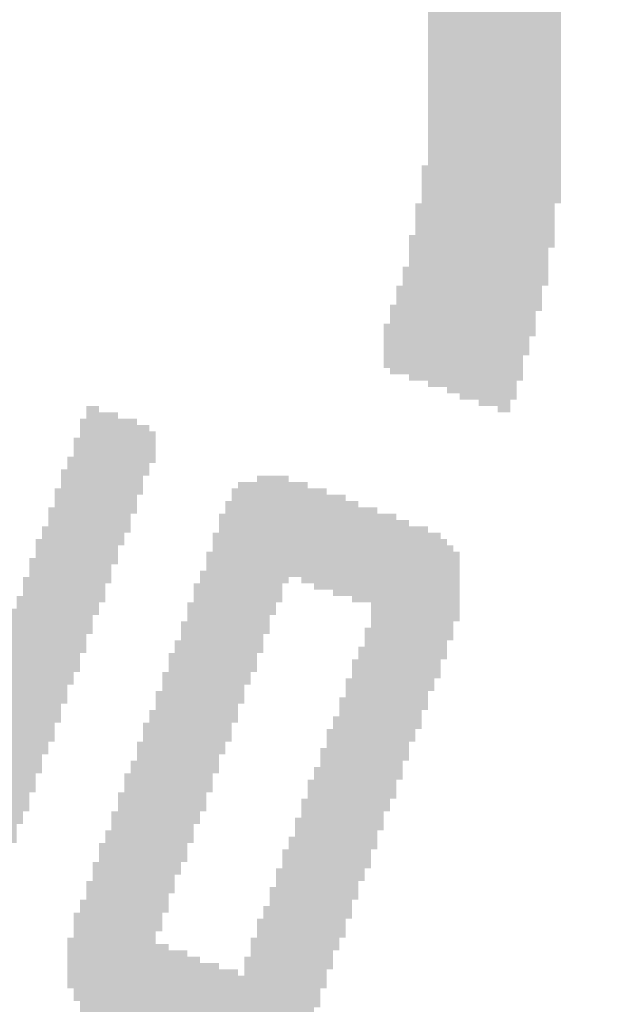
# Model space of a CAD drawing. Header units: millimetres. Extents: x 861 to 1254, y -31 to 249.
# Tile 13 of 41: x 979.95 to 982.83, y 117.63 to 122.37. Entities that reach past the tile are written whole.
import ezdxf

# ---------------------------------------------------------------- set-up
doc = ezdxf.new("R2010")
doc.units = ezdxf.units.MM
doc.header["$LTSCALE"] = 32.67
doc.header["$PDMODE"] = 3
doc.header["$PDSIZE"] = 0.3125
doc.layers.get('0').update_dxf_attribs({"linetype": 'CONTINUOUS'})
doc.layers.get('Defpoints').update_dxf_attribs({"linetype": 'CONTINUOUS'})
doc.layers.add('尺寸標柱線', color=3, linetype='CONTINUOUS', lineweight=15)
doc.styles.get("Standard").update_dxf_attribs({"font": 'times.ttf', "width": 0.8})
doc.dimstyles.new('ISO-25(2)', dxfattribs={"dimtxt": 3, "dimasz": 2.5, "dimexe": 1, "dimexo": 1, "dimgap": 1, "dimtad": 1, "dimlfac": 0.666667, "dimdsep": 46, "dimtxsty": 'Standard', "dimcen": 2.5, "dimclrd": 3, "dimclre": 3, "dimclrt": 2, "dimadec": 0, "dimazin": 2, "dimtfac": 1, "dimtmove": 0, "dimatfit": 3, "dimfxl": 0, "dimarcsym": 0})

# ---------------------------------------------------------------- blocks, each defined once
blk = doc.blocks.new('*D233')
at = {"layer": 'Defpoints', "color": 0}
for p in [(1015.7896, 169.8879), (1015.7896, 157.152), (916.7296, 79.428)]:
    blk.add_point(p, dxfattribs=at)
at = {"layer": '尺寸標柱線', "color": 3, "lineweight": -2}
blk.add_line((1015.7896, 158.152), (1015.7896, 178.5862), dxfattribs=at)
at = {"layer": '尺寸標柱線', "color": 2, "insert": (1013.2593, 174.7371), "char_height": 3, "attachment_point": 5, "rotation": 90}
blk.add_mtext('66.04', dxfattribs=at)
blk = doc.blocks.new('*D234')
at = {"layer": 'Defpoints', "color": 0}
for p in [(1023.362, 169.8575), (1019.5996, 136.197), (916.7296, 79.428)]:
    blk.add_point(p, dxfattribs=at)
at = {"layer": '尺寸標柱線', "color": 3, "lineweight": -2}
for p, q in [((1023.362, 164.8575), (1023.362, 178.4746)), ((1019.5996, 159.8575), (1023.362, 164.8575)), ((1019.5996, 137.197), (1019.5996, 159.8575))]:
    blk.add_line(p, q, dxfattribs=at)
at = {"layer": '尺寸標柱線', "color": 2, "insert": (1020.8317, 174.6661), "char_height": 3, "attachment_point": 5, "rotation": 90}
blk.add_mtext('68.58', dxfattribs=at)
blk = doc.blocks.new('*D244')
at = {"layer": 'Defpoints', "color": 0}
for p in [(1013.0273, 155.628), (1038.2705, 155.628), (916.7296, 79.428)]:
    blk.add_point(p, dxfattribs=at)
at = {"layer": '尺寸標柱線', "color": 3, "linetype": 'ByBlock', "lineweight": -2}
blk.add_line((1014.0273, 155.628), (1045.0983, 155.628), dxfattribs=at)
at = {"layer": '尺寸標柱線', "color": 2, "insert": (1042.1844, 158.1583), "char_height": 3, "attachment_point": 5}
blk.add_mtext('50.8', dxfattribs=at)
blk = doc.blocks.new('*D245')
at = {"layer": 'Defpoints', "color": 0}
for p in [(1012.1896, 125.073), (1036.527, 125.073), (916.7296, 79.428)]:
    blk.add_point(p, dxfattribs=at)
at = {"layer": '尺寸標柱線', "color": 3, "linetype": 'ByBlock', "lineweight": -2}
blk.add_line((1013.1896, 125.073), (1045.0627, 125.073), dxfattribs=at)
at = {"layer": '尺寸標柱線', "color": 2, "insert": (1041.2948, 127.6033), "char_height": 3, "attachment_point": 5}
blk.add_mtext('30.43', dxfattribs=at)
blk = doc.blocks.new('*D247')
at = {"layer": 'Defpoints', "color": 0}
for p in [(1003.6094, 135.933), (1036.3478, 135.933), (916.7296, 79.428)]:
    blk.add_point(p, dxfattribs=at)
at = {"layer": '尺寸標柱線', "color": 3, "linetype": 'ByBlock', "lineweight": -2}
blk.add_line((1004.6094, 135.933), (1045.0202, 135.933), dxfattribs=at)
at = {"layer": '尺寸標柱線', "color": 2, "insert": (1041.184, 138.4632), "char_height": 3, "attachment_point": 5}
blk.add_mtext('37.67', dxfattribs=at)
blk = doc.blocks.new('*D249')
at = {"layer": 'Defpoints', "color": 0}
for p in [(1010.4797, 169.7301), (1012.1896, 126.1207), (916.7296, 79.428)]:
    blk.add_point(p, dxfattribs=at)
at = {"layer": '尺寸標柱線', "color": 3, "linetype": 'ByBlock', "lineweight": -2}
for p, q in [((1010.4797, 164.7301), (1010.4797, 178.4284)), ((1012.1896, 159.7301), (1010.4797, 164.7301)), ((1012.1896, 127.1207), (1012.1896, 159.7301))]:
    blk.add_line(p, q, dxfattribs=at)
at = {"layer": '尺寸標柱線', "color": 2, "insert": (1007.9494, 174.5793), "char_height": 3, "attachment_point": 5, "rotation": 90}
blk.add_mtext('63.64', dxfattribs=at)
blk = doc.blocks.new('*D276')
at = {"layer": 'Defpoints', "color": 0}
for p in [(993.045, 169.9431), (1003.6094, 135.933), (916.7296, 79.428)]:
    blk.add_point(p, dxfattribs=at)
at = {"layer": '尺寸標柱線', "color": 3, "linetype": 'ByBlock', "lineweight": -2}
for p, q in [((993.045, 164.9431), (993.045, 178.5999)), ((1003.6094, 159.9431), (993.045, 164.9431)), ((1003.6094, 136.933), (1003.6094, 159.9431))]:
    blk.add_line(p, q, dxfattribs=at)
at = {"layer": '尺寸標柱線', "color": 2, "insert": (990.5147, 174.7715), "char_height": 3, "attachment_point": 5, "rotation": 90}
blk.add_mtext('57.92', dxfattribs=at)

msp = doc.modelspace()

# ---------------------------------------------------------------- linework, layer by layer
at = {"color": 5}
for points in [[(982.5511, 122.42, 0.1524, 0.1524, 0), (981.911, 122.42, 0.1524, 0.1524, 0)], [(981.911, 122.3896, 0.1524, 0.1524, 0), (982.5511, 122.3896, 0.1524, 0.1524, 0)], [(982.5511, 122.3591, 0.1524, 0.1524, 0), (981.911, 122.3591, 0.1524, 0.1524, 0)], [(981.911, 122.3286, 0.1524, 0.1524, 0), (982.5511, 122.3286, 0.1524, 0.1524, 0)], [(982.5511, 122.2981, 0.1524, 0.1524, 0), (981.911, 122.2981, 0.1524, 0.1524, 0)], [(981.911, 122.2676, 0.1524, 0.1524, 0), (982.5511, 122.2676, 0.1524, 0.1524, 0)], [(982.5511, 122.2372, 0.1524, 0.1524, 0), (981.911, 122.2372, 0.1524, 0.1524, 0)], [(981.911, 122.2067, 0.1524, 0.1524, 0), (982.5511, 122.2067, 0.1524, 0.1524, 0)], [(982.5511, 122.1762, 0.1524, 0.1524, 0), (981.911, 122.1762, 0.1524, 0.1524, 0)], [(981.911, 122.1457, 0.1524, 0.1524, 0), (982.5511, 122.1457, 0.1524, 0.1524, 0)], [(982.5511, 122.1152, 0.1524, 0.1524, 0), (981.911, 122.1152, 0.1524, 0.1524, 0)], [(981.911, 122.0848, 0.1524, 0.1524, 0), (982.5511, 122.0848, 0.1524, 0.1524, 0)], [(982.5511, 122.0543, 0.1524, 0.1524, 0), (981.911, 122.0543, 0.1524, 0.1524, 0)], [(981.911, 122.0238, 0.1524, 0.1524, 0), (982.5511, 122.0238, 0.1524, 0.1524, 0)], [(982.5511, 121.9933, 0.1524, 0.1524, 0), (981.911, 121.9933, 0.1524, 0.1524, 0)], [(981.911, 121.9628, 0.1524, 0.1524, 0), (982.5511, 121.9628, 0.1524, 0.1524, 0)], [(982.5511, 121.9324, 0.1524, 0.1524, 0), (981.911, 121.9324, 0.1524, 0.1524, 0)], [(981.911, 121.9019, 0.1524, 0.1524, 0), (982.5511, 121.9019, 0.1524, 0.1524, 0)], [(982.5511, 121.8714, 0.1524, 0.1524, 0), (981.911, 121.8714, 0.1524, 0.1524, 0)], [(981.911, 121.8409, 0.1524, 0.1524, 0), (982.5511, 121.8409, 0.1524, 0.1524, 0)], [(982.5511, 121.8104, 0.1524, 0.1524, 0), (981.911, 121.8104, 0.1524, 0.1524, 0)], [(981.911, 121.78, 0.1524, 0.1524, 0), (982.5511, 121.78, 0.1524, 0.1524, 0)], [(982.5511, 121.7495, 0.1524, 0.1524, 0), (981.911, 121.7495, 0.1524, 0.1524, 0)], [(981.911, 121.719, 0.1524, 0.1524, 0), (982.5511, 121.719, 0.1524, 0.1524, 0)], [(982.5511, 121.6885, 0.1524, 0.1524, 0), (981.911, 121.6885, 0.1524, 0.1524, 0)], [(981.911, 121.658, 0.1524, 0.1524, 0), (982.5511, 121.658, 0.1524, 0.1524, 0)], [(981.8806, 121.5971, 0.1524, 0.1524, 0), (982.5511, 121.5971, 0.1524, 0.1524, 0)], [(982.5511, 121.6276, 0.1524, 0.1524, 0), (981.911, 121.6276, 0.1524, 0.1524, 0)], [(982.5511, 121.5666, 0.1524, 0.1524, 0), (981.8806, 121.5666, 0.1524, 0.1524, 0)], [(981.8806, 121.5361, 0.1524, 0.1524, 0), (982.5206, 121.5361, 0.1524, 0.1524, 0)], [(982.5206, 121.5056, 0.1524, 0.1524, 0), (981.8806, 121.5056, 0.1524, 0.1524, 0)], [(981.8806, 121.4752, 0.1524, 0.1524, 0), (982.5206, 121.4752, 0.1524, 0.1524, 0)], [(981.8501, 121.4142, 0.1524, 0.1524, 0), (982.5206, 121.4142, 0.1524, 0.1524, 0)], [(982.5206, 121.4447, 0.1524, 0.1524, 0), (981.8806, 121.4447, 0.1524, 0.1524, 0)], [(982.5206, 121.3837, 0.1524, 0.1524, 0), (981.8501, 121.3837, 0.1524, 0.1524, 0)], [(981.8501, 121.3532, 0.1524, 0.1524, 0), (982.5206, 121.3532, 0.1524, 0.1524, 0)], [(982.4902, 121.3228, 0.1524, 0.1524, 0), (981.8501, 121.3228, 0.1524, 0.1524, 0)], [(982.4902, 121.2618, 0.1524, 0.1524, 0), (981.8196, 121.2618, 0.1524, 0.1524, 0)], [(981.8501, 121.2923, 0.1524, 0.1524, 0), (982.4902, 121.2923, 0.1524, 0.1524, 0)], [(981.8196, 121.2313, 0.1524, 0.1524, 0), (982.4902, 121.2313, 0.1524, 0.1524, 0)], [(982.4902, 121.2008, 0.1524, 0.1524, 0), (981.8196, 121.2008, 0.1524, 0.1524, 0)], [(981.8196, 121.1704, 0.1524, 0.1524, 0), (982.4902, 121.1704, 0.1524, 0.1524, 0)], [(982.4597, 121.1399, 0.1524, 0.1524, 0), (981.8196, 121.1399, 0.1524, 0.1524, 0)], [(981.7891, 121.1094, 0.1524, 0.1524, 0), (982.4597, 121.1094, 0.1524, 0.1524, 0)], [(982.4597, 121.0789, 0.1524, 0.1524, 0), (981.7891, 121.0789, 0.1524, 0.1524, 0)], [(981.7891, 121.0484, 0.1524, 0.1524, 0), (982.4597, 121.0484, 0.1524, 0.1524, 0)], [(982.4292, 121.018, 0.1524, 0.1524, 0), (981.7586, 121.018, 0.1524, 0.1524, 0)], [(981.7586, 120.9875, 0.1524, 0.1524, 0), (982.4292, 120.9875, 0.1524, 0.1524, 0)], [(982.4292, 120.957, 0.1524, 0.1524, 0), (981.7586, 120.957, 0.1524, 0.1524, 0)], [(981.7282, 120.9265, 0.1524, 0.1524, 0), (982.4292, 120.9265, 0.1524, 0.1524, 0)], [(982.3987, 120.896, 0.1524, 0.1524, 0), (981.7282, 120.896, 0.1524, 0.1524, 0)], [(982.3987, 120.8351, 0.1524, 0.1524, 0), (981.6977, 120.8351, 0.1524, 0.1524, 0)], [(981.7282, 120.8656, 0.1524, 0.1524, 0), (982.3987, 120.8656, 0.1524, 0.1524, 0)], [(981.6977, 120.8046, 0.1524, 0.1524, 0), (982.3682, 120.8046, 0.1524, 0.1524, 0)], [(982.3682, 120.7741, 0.1524, 0.1524, 0), (981.6977, 120.7741, 0.1524, 0.1524, 0)], [(981.7282, 120.7436, 0.1524, 0.1524, 0), (982.3682, 120.7436, 0.1524, 0.1524, 0)], [(982.3682, 120.7132, 0.1524, 0.1524, 0), (981.8196, 120.7132, 0.1524, 0.1524, 0)], [(981.911, 120.6827, 0.1524, 0.1524, 0), (982.3378, 120.6827, 0.1524, 0.1524, 0)], [(982.3378, 120.6522, 0.1524, 0.1524, 0), (982.0025, 120.6522, 0.1524, 0.1524, 0)], [(982.0634, 120.6217, 0.1524, 0.1524, 0), (982.3378, 120.6217, 0.1524, 0.1524, 0)], [(982.1549, 120.5912, 0.1524, 0.1524, 0), (982.3073, 120.5912, 0.1524, 0.1524, 0)], [(982.3073, 120.5608, 0.1524, 0.1524, 0), (982.2463, 120.5608, 0.1524, 0.1524, 0)], [(980.3261, 120.4388, 0.1524, 0.1524, 0), (980.2651, 120.4388, 0.1524, 0.1524, 0)], [(980.2651, 120.4084, 0.1524, 0.1524, 0), (980.4175, 120.4084, 0.1524, 0.1524, 0)], [(980.509, 120.3779, 0.1524, 0.1524, 0), (980.2346, 120.3779, 0.1524, 0.1524, 0)], [(980.2346, 120.3474, 0.1524, 0.1524, 0), (980.5699, 120.3474, 0.1524, 0.1524, 0)], [(980.6004, 120.3169, 0.1524, 0.1524, 0), (980.2346, 120.3169, 0.1524, 0.1524, 0)], [(980.2042, 120.2864, 0.1524, 0.1524, 0), (980.5699, 120.2864, 0.1524, 0.1524, 0)], [(980.5699, 120.256, 0.1524, 0.1524, 0), (980.2042, 120.256, 0.1524, 0.1524, 0)], [(980.2042, 120.2255, 0.1524, 0.1524, 0), (980.5394, 120.2255, 0.1524, 0.1524, 0)], [(980.1737, 120.195, 0.1524, 0.1524, 0), (980.5394, 120.195, 0.1524, 0.1524, 0)], [(980.1432, 120.134, 0.1524, 0.1524, 0), (980.509, 120.134, 0.1524, 0.1524, 0)], [(980.5394, 120.1645, 0.1524, 0.1524, 0), (980.1737, 120.1645, 0.1524, 0.1524, 0)], [(980.509, 120.1036, 0.1524, 0.1524, 0), (980.1432, 120.1036, 0.1524, 0.1524, 0)], [(981.0881, 120.1036, 0.1524, 0.1524, 0), (981.2405, 120.1036, 0.1524, 0.1524, 0)], [(980.4785, 120.0426, 0.1524, 0.1524, 0), (980.1127, 120.0426, 0.1524, 0.1524, 0)], [(980.1432, 120.0731, 0.1524, 0.1524, 0), (980.509, 120.0731, 0.1524, 0.1524, 0)], [(981.4234, 120.0426, 0.1524, 0.1524, 0), (980.9662, 120.0426, 0.1524, 0.1524, 0)], [(981.3319, 120.0731, 0.1524, 0.1524, 0), (980.9966, 120.0731, 0.1524, 0.1524, 0)], [(980.1127, 120.0121, 0.1524, 0.1524, 0), (980.4785, 120.0121, 0.1524, 0.1524, 0)], [(980.4785, 119.9816, 0.1524, 0.1524, 0), (980.1127, 119.9816, 0.1524, 0.1524, 0)], [(981.5758, 119.9816, 0.1524, 0.1524, 0), (980.9357, 119.9816, 0.1524, 0.1524, 0)], [(980.9662, 120.0121, 0.1524, 0.1524, 0), (981.5148, 120.0121, 0.1524, 0.1524, 0)], [(980.0822, 119.9512, 0.1524, 0.1524, 0), (980.448, 119.9512, 0.1524, 0.1524, 0)], [(980.9357, 119.9512, 0.1524, 0.1524, 0), (981.6672, 119.9512, 0.1524, 0.1524, 0)], [(980.448, 119.9207, 0.1524, 0.1524, 0), (980.0822, 119.9207, 0.1524, 0.1524, 0)], [(980.0822, 119.8902, 0.1524, 0.1524, 0), (980.4175, 119.8902, 0.1524, 0.1524, 0)], [(981.7586, 119.9207, 0.1524, 0.1524, 0), (980.9052, 119.9207, 0.1524, 0.1524, 0)], [(980.9052, 119.8902, 0.1524, 0.1524, 0), (981.8196, 119.8902, 0.1524, 0.1524, 0)], [(980.4175, 119.8597, 0.1524, 0.1524, 0), (980.0518, 119.8597, 0.1524, 0.1524, 0)], [(981.911, 119.8597, 0.1524, 0.1524, 0), (980.9052, 119.8597, 0.1524, 0.1524, 0)], [(980.387, 119.7988, 0.1524, 0.1524, 0), (980.0213, 119.7988, 0.1524, 0.1524, 0)], [(980.0518, 119.8292, 0.1524, 0.1524, 0), (980.4175, 119.8292, 0.1524, 0.1524, 0)], [(980.8747, 119.8292, 0.1524, 0.1524, 0), (981.972, 119.8292, 0.1524, 0.1524, 0)], [(982.0025, 119.7988, 0.1524, 0.1524, 0), (980.8747, 119.7988, 0.1524, 0.1524, 0)], [(980.0213, 119.7683, 0.1524, 0.1524, 0), (980.387, 119.7683, 0.1524, 0.1524, 0)], [(980.8747, 119.7683, 0.1524, 0.1524, 0), (982.033, 119.7683, 0.1524, 0.1524, 0)], [(979.9908, 119.7073, 0.1524, 0.1524, 0), (980.3566, 119.7073, 0.1524, 0.1524, 0)], [(980.387, 119.7378, 0.1524, 0.1524, 0), (980.0213, 119.7378, 0.1524, 0.1524, 0)], [(980.8442, 119.7378, 0.1524, 0.1524, 0), (981.2405, 119.7378, 0.1524, 0.1524, 0)], [(981.21, 119.7073, 0.1524, 0.1524, 0), (980.8442, 119.7073, 0.1524, 0.1524, 0)], [(982.0634, 119.7378, 0.1524, 0.1524, 0), (981.3014, 119.7378, 0.1524, 0.1524, 0)], [(981.3624, 119.7073, 0.1524, 0.1524, 0), (982.0634, 119.7073, 0.1524, 0.1524, 0)], [(980.3566, 119.6768, 0.1524, 0.1524, 0), (979.9908, 119.6768, 0.1524, 0.1524, 0)], [(980.8442, 119.6768, 0.1524, 0.1524, 0), (981.21, 119.6768, 0.1524, 0.1524, 0)], [(982.0634, 119.6768, 0.1524, 0.1524, 0), (981.4538, 119.6768, 0.1524, 0.1524, 0)], [(980.3261, 119.6159, 0.1524, 0.1524, 0), (979.9603, 119.6159, 0.1524, 0.1524, 0)], [(979.9908, 119.6464, 0.1524, 0.1524, 0), (980.3566, 119.6464, 0.1524, 0.1524, 0)], [(981.21, 119.6464, 0.1524, 0.1524, 0), (980.8138, 119.6464, 0.1524, 0.1524, 0)], [(980.8138, 119.6159, 0.1524, 0.1524, 0), (981.1795, 119.6159, 0.1524, 0.1524, 0)], [(981.5453, 119.6464, 0.1524, 0.1524, 0), (982.0634, 119.6464, 0.1524, 0.1524, 0)], [(982.0634, 119.6159, 0.1524, 0.1524, 0), (981.6367, 119.6159, 0.1524, 0.1524, 0)], [(979.9603, 119.5854, 0.1524, 0.1524, 0), (980.3261, 119.5854, 0.1524, 0.1524, 0)], [(980.2956, 119.5549, 0.1524, 0.1524, 0), (979.9603, 119.5549, 0.1524, 0.1524, 0)], [(981.1795, 119.5854, 0.1524, 0.1524, 0), (980.7833, 119.5854, 0.1524, 0.1524, 0)], [(980.7833, 119.5549, 0.1524, 0.1524, 0), (981.149, 119.5549, 0.1524, 0.1524, 0)], [(981.6672, 119.5549, 0.1524, 0.1524, 0), (982.0634, 119.5549, 0.1524, 0.1524, 0)], [(982.0634, 119.5854, 0.1524, 0.1524, 0), (981.6977, 119.5854, 0.1524, 0.1524, 0)], [(979.9298, 119.5244, 0.1524, 0.1524, 0), (980.2956, 119.5244, 0.1524, 0.1524, 0)], [(981.149, 119.5244, 0.1524, 0.1524, 0), (980.7833, 119.5244, 0.1524, 0.1524, 0)], [(981.6672, 119.5244, 0.1524, 0.1524, 0), (982.033, 119.5244, 0.1524, 0.1524, 0)], [(979.8994, 119.4635, 0.1524, 0.1524, 0), (980.2651, 119.4635, 0.1524, 0.1524, 0)], [(980.2956, 119.494, 0.1524, 0.1524, 0), (979.9298, 119.494, 0.1524, 0.1524, 0)], [(980.7528, 119.494, 0.1524, 0.1524, 0), (981.149, 119.494, 0.1524, 0.1524, 0)], [(981.1186, 119.4635, 0.1524, 0.1524, 0), (980.7528, 119.4635, 0.1524, 0.1524, 0)], [(981.6367, 119.4635, 0.1524, 0.1524, 0), (982.033, 119.4635, 0.1524, 0.1524, 0)], [(982.033, 119.494, 0.1524, 0.1524, 0), (981.6672, 119.494, 0.1524, 0.1524, 0)], [(980.2651, 119.433, 0.1524, 0.1524, 0), (979.8994, 119.433, 0.1524, 0.1524, 0)], [(980.7528, 119.433, 0.1524, 0.1524, 0), (981.1186, 119.433, 0.1524, 0.1524, 0)], [(982.0025, 119.433, 0.1524, 0.1524, 0), (981.6367, 119.433, 0.1524, 0.1524, 0)], [(980.2346, 119.372, 0.1524, 0.1524, 0), (979.8689, 119.372, 0.1524, 0.1524, 0)], [(979.8994, 119.4025, 0.1524, 0.1524, 0), (980.2651, 119.4025, 0.1524, 0.1524, 0)], [(981.1186, 119.4025, 0.1524, 0.1524, 0), (980.7223, 119.4025, 0.1524, 0.1524, 0)], [(980.7223, 119.372, 0.1524, 0.1524, 0), (981.0881, 119.372, 0.1524, 0.1524, 0)], [(982.0025, 119.372, 0.1524, 0.1524, 0), (981.6062, 119.372, 0.1524, 0.1524, 0)], [(981.6367, 119.4025, 0.1524, 0.1524, 0), (982.0025, 119.4025, 0.1524, 0.1524, 0)], [(979.8689, 119.3416, 0.1524, 0.1524, 0), (980.2346, 119.3416, 0.1524, 0.1524, 0)], [(981.0881, 119.3416, 0.1524, 0.1524, 0), (980.7223, 119.3416, 0.1524, 0.1524, 0)], [(981.6062, 119.3416, 0.1524, 0.1524, 0), (981.972, 119.3416, 0.1524, 0.1524, 0)], [(979.8384, 119.2806, 0.1524, 0.1524, 0), (980.2042, 119.2806, 0.1524, 0.1524, 0)], [(980.2346, 119.3111, 0.1524, 0.1524, 0), (979.8689, 119.3111, 0.1524, 0.1524, 0)], [(980.6918, 119.3111, 0.1524, 0.1524, 0), (981.0881, 119.3111, 0.1524, 0.1524, 0)], [(981.0576, 119.2806, 0.1524, 0.1524, 0), (980.6918, 119.2806, 0.1524, 0.1524, 0)], [(981.5758, 119.2806, 0.1524, 0.1524, 0), (981.972, 119.2806, 0.1524, 0.1524, 0)], [(981.972, 119.3111, 0.1524, 0.1524, 0), (981.6062, 119.3111, 0.1524, 0.1524, 0)], [(980.2042, 119.2501, 0.1524, 0.1524, 0), (979.8384, 119.2501, 0.1524, 0.1524, 0)], [(980.6614, 119.2501, 0.1524, 0.1524, 0), (981.0576, 119.2501, 0.1524, 0.1524, 0)], [(981.9415, 119.2501, 0.1524, 0.1524, 0), (981.5758, 119.2501, 0.1524, 0.1524, 0)], [(980.1737, 119.1892, 0.1524, 0.1524, 0), (979.8079, 119.1892, 0.1524, 0.1524, 0)], [(979.8384, 119.2196, 0.1524, 0.1524, 0), (980.1737, 119.2196, 0.1524, 0.1524, 0)], [(981.0271, 119.2196, 0.1524, 0.1524, 0), (980.6614, 119.2196, 0.1524, 0.1524, 0)], [(980.6614, 119.1892, 0.1524, 0.1524, 0), (981.0271, 119.1892, 0.1524, 0.1524, 0)], [(981.9415, 119.2196, 0.1524, 0.1524, 0), (981.5453, 119.2196, 0.1524, 0.1524, 0)], [(981.5453, 119.1892, 0.1524, 0.1524, 0), (981.911, 119.1892, 0.1524, 0.1524, 0)], [(980.1432, 119.1282, 0.1524, 0.1524, 0), (979.7774, 119.1282, 0.1524, 0.1524, 0)], [(979.8079, 119.1587, 0.1524, 0.1524, 0), (980.1737, 119.1587, 0.1524, 0.1524, 0)], [(981.0271, 119.1587, 0.1524, 0.1524, 0), (980.6309, 119.1587, 0.1524, 0.1524, 0)], [(980.6309, 119.1282, 0.1524, 0.1524, 0), (980.9966, 119.1282, 0.1524, 0.1524, 0)], [(981.5148, 119.1282, 0.1524, 0.1524, 0), (981.911, 119.1282, 0.1524, 0.1524, 0)], [(981.911, 119.1587, 0.1524, 0.1524, 0), (981.5453, 119.1587, 0.1524, 0.1524, 0)], [(979.7774, 119.0977, 0.1524, 0.1524, 0), (980.1432, 119.0977, 0.1524, 0.1524, 0)], [(980.9966, 119.0977, 0.1524, 0.1524, 0), (980.6309, 119.0977, 0.1524, 0.1524, 0)], [(981.8806, 119.0977, 0.1524, 0.1524, 0), (981.5148, 119.0977, 0.1524, 0.1524, 0)], [(979.4422, 119.0368, 0.1524, 0.1524, 0), (980.1127, 119.0368, 0.1524, 0.1524, 0)], [(980.1432, 119.0672, 0.1524, 0.1524, 0), (979.7774, 119.0672, 0.1524, 0.1524, 0)], [(980.6004, 119.0672, 0.1524, 0.1524, 0), (980.9966, 119.0672, 0.1524, 0.1524, 0)], [(980.9662, 119.0368, 0.1524, 0.1524, 0), (980.6004, 119.0368, 0.1524, 0.1524, 0)], [(981.8806, 119.0368, 0.1524, 0.1524, 0), (981.4843, 119.0368, 0.1524, 0.1524, 0)], [(981.5148, 119.0672, 0.1524, 0.1524, 0), (981.8806, 119.0672, 0.1524, 0.1524, 0)], [(980.1127, 119.0063, 0.1524, 0.1524, 0), (979.4422, 119.0063, 0.1524, 0.1524, 0)], [(980.6004, 119.0063, 0.1524, 0.1524, 0), (980.9662, 119.0063, 0.1524, 0.1524, 0)], [(981.4843, 119.0063, 0.1524, 0.1524, 0), (981.8501, 119.0063, 0.1524, 0.1524, 0)], [(979.4422, 118.9758, 0.1524, 0.1524, 0), (980.1127, 118.9758, 0.1524, 0.1524, 0)], [(980.0822, 118.9453, 0.1524, 0.1524, 0), (979.4422, 118.9453, 0.1524, 0.1524, 0)], [(980.9662, 118.9758, 0.1524, 0.1524, 0), (980.5699, 118.9758, 0.1524, 0.1524, 0)], [(980.5699, 118.9453, 0.1524, 0.1524, 0), (980.9357, 118.9453, 0.1524, 0.1524, 0)], [(981.4538, 118.9453, 0.1524, 0.1524, 0), (981.8196, 118.9453, 0.1524, 0.1524, 0)], [(981.8501, 118.9758, 0.1524, 0.1524, 0), (981.4843, 118.9758, 0.1524, 0.1524, 0)], [(979.4422, 118.9148, 0.1524, 0.1524, 0), (980.0822, 118.9148, 0.1524, 0.1524, 0)], [(980.9357, 118.9148, 0.1524, 0.1524, 0), (980.5394, 118.9148, 0.1524, 0.1524, 0)], [(981.8196, 118.9148, 0.1524, 0.1524, 0), (981.4538, 118.9148, 0.1524, 0.1524, 0)], [(980.0518, 118.8844, 0.1524, 0.1524, 0), (979.4422, 118.8844, 0.1524, 0.1524, 0)], [(979.4422, 118.8539, 0.1524, 0.1524, 0), (980.0518, 118.8539, 0.1524, 0.1524, 0)], [(980.5394, 118.8844, 0.1524, 0.1524, 0), (980.9052, 118.8844, 0.1524, 0.1524, 0)], [(980.9052, 118.8539, 0.1524, 0.1524, 0), (980.5394, 118.8539, 0.1524, 0.1524, 0)], [(981.4234, 118.8844, 0.1524, 0.1524, 0), (981.8196, 118.8844, 0.1524, 0.1524, 0)], [(981.7891, 118.8539, 0.1524, 0.1524, 0), (981.4234, 118.8539, 0.1524, 0.1524, 0)], [(980.0518, 118.8234, 0.1524, 0.1524, 0), (979.4422, 118.8234, 0.1524, 0.1524, 0)], [(980.509, 118.8234, 0.1524, 0.1524, 0), (980.9052, 118.8234, 0.1524, 0.1524, 0)], [(981.4234, 118.8234, 0.1524, 0.1524, 0), (981.7891, 118.8234, 0.1524, 0.1524, 0)], [(979.4422, 118.7929, 0.1524, 0.1524, 0), (980.0213, 118.7929, 0.1524, 0.1524, 0)], [(980.0213, 118.7624, 0.1524, 0.1524, 0), (979.4422, 118.7624, 0.1524, 0.1524, 0)], [(980.8747, 118.7929, 0.1524, 0.1524, 0), (980.509, 118.7929, 0.1524, 0.1524, 0)], [(980.509, 118.7624, 0.1524, 0.1524, 0), (980.8747, 118.7624, 0.1524, 0.1524, 0)], [(981.7891, 118.7929, 0.1524, 0.1524, 0), (981.3929, 118.7929, 0.1524, 0.1524, 0)], [(981.3929, 118.7624, 0.1524, 0.1524, 0), (981.7586, 118.7624, 0.1524, 0.1524, 0)], [(979.4422, 118.732, 0.1524, 0.1524, 0), (980.0213, 118.732, 0.1524, 0.1524, 0)], [(979.9908, 118.7015, 0.1524, 0.1524, 0), (979.4422, 118.7015, 0.1524, 0.1524, 0)], [(980.8747, 118.732, 0.1524, 0.1524, 0), (980.4785, 118.732, 0.1524, 0.1524, 0)], [(980.4785, 118.7015, 0.1524, 0.1524, 0), (980.8442, 118.7015, 0.1524, 0.1524, 0)], [(981.3624, 118.7015, 0.1524, 0.1524, 0), (981.7586, 118.7015, 0.1524, 0.1524, 0)], [(981.7586, 118.732, 0.1524, 0.1524, 0), (981.3929, 118.732, 0.1524, 0.1524, 0)], [(979.4422, 118.671, 0.1524, 0.1524, 0), (979.9908, 118.671, 0.1524, 0.1524, 0)], [(980.8442, 118.671, 0.1524, 0.1524, 0), (980.448, 118.671, 0.1524, 0.1524, 0)], [(981.7282, 118.671, 0.1524, 0.1524, 0), (981.3624, 118.671, 0.1524, 0.1524, 0)], [(979.9908, 118.6405, 0.1524, 0.1524, 0), (979.4422, 118.6405, 0.1524, 0.1524, 0)], [(979.4422, 118.61, 0.1524, 0.1524, 0), (979.9603, 118.61, 0.1524, 0.1524, 0)], [(980.448, 118.6405, 0.1524, 0.1524, 0), (980.8442, 118.6405, 0.1524, 0.1524, 0)], [(980.8138, 118.61, 0.1524, 0.1524, 0), (980.448, 118.61, 0.1524, 0.1524, 0)], [(981.3319, 118.6405, 0.1524, 0.1524, 0), (981.7282, 118.6405, 0.1524, 0.1524, 0)], [(981.6977, 118.61, 0.1524, 0.1524, 0), (981.3319, 118.61, 0.1524, 0.1524, 0)], [(979.9603, 118.5796, 0.1524, 0.1524, 0), (979.4422, 118.5796, 0.1524, 0.1524, 0)], [(980.4175, 118.5796, 0.1524, 0.1524, 0), (980.8138, 118.5796, 0.1524, 0.1524, 0)], [(981.3319, 118.5796, 0.1524, 0.1524, 0), (981.6977, 118.5796, 0.1524, 0.1524, 0)], [(979.4422, 118.5491, 0.1524, 0.1524, 0), (979.9298, 118.5491, 0.1524, 0.1524, 0)], [(979.9298, 118.5186, 0.1524, 0.1524, 0), (979.4422, 118.5186, 0.1524, 0.1524, 0)], [(980.7833, 118.5491, 0.1524, 0.1524, 0), (980.4175, 118.5491, 0.1524, 0.1524, 0)], [(980.4175, 118.5186, 0.1524, 0.1524, 0), (980.7833, 118.5186, 0.1524, 0.1524, 0)], [(981.6977, 118.5491, 0.1524, 0.1524, 0), (981.3014, 118.5491, 0.1524, 0.1524, 0)], [(981.3014, 118.5186, 0.1524, 0.1524, 0), (981.6672, 118.5186, 0.1524, 0.1524, 0)], [(979.4422, 118.4881, 0.1524, 0.1524, 0), (979.9298, 118.4881, 0.1524, 0.1524, 0)], [(980.7833, 118.4881, 0.1524, 0.1524, 0), (980.387, 118.4881, 0.1524, 0.1524, 0)], [(981.6672, 118.4881, 0.1524, 0.1524, 0), (981.3014, 118.4881, 0.1524, 0.1524, 0)], [(979.8994, 118.4576, 0.1524, 0.1524, 0), (979.4422, 118.4576, 0.1524, 0.1524, 0)], [(979.4422, 118.4272, 0.1524, 0.1524, 0), (979.8994, 118.4272, 0.1524, 0.1524, 0)], [(980.387, 118.4576, 0.1524, 0.1524, 0), (980.7528, 118.4576, 0.1524, 0.1524, 0)], [(980.7528, 118.4272, 0.1524, 0.1524, 0), (980.387, 118.4272, 0.1524, 0.1524, 0)], [(981.271, 118.4576, 0.1524, 0.1524, 0), (981.6672, 118.4576, 0.1524, 0.1524, 0)], [(981.6367, 118.4272, 0.1524, 0.1524, 0), (981.271, 118.4272, 0.1524, 0.1524, 0)], [(979.8994, 118.3967, 0.1524, 0.1524, 0), (979.4422, 118.3967, 0.1524, 0.1524, 0)], [(980.3566, 118.3967, 0.1524, 0.1524, 0), (980.7528, 118.3967, 0.1524, 0.1524, 0)], [(981.271, 118.3967, 0.1524, 0.1524, 0), (981.6367, 118.3967, 0.1524, 0.1524, 0)], [(980.3261, 118.3357, 0.1524, 0.1524, 0), (980.7223, 118.3357, 0.1524, 0.1524, 0)], [(980.7223, 118.3662, 0.1524, 0.1524, 0), (980.3566, 118.3662, 0.1524, 0.1524, 0)], [(981.6367, 118.3662, 0.1524, 0.1524, 0), (981.2405, 118.3662, 0.1524, 0.1524, 0)], [(981.2405, 118.3357, 0.1524, 0.1524, 0), (981.6062, 118.3357, 0.1524, 0.1524, 0)], [(980.6918, 118.3052, 0.1524, 0.1524, 0), (980.3261, 118.3052, 0.1524, 0.1524, 0)], [(980.3261, 118.2748, 0.1524, 0.1524, 0), (980.6918, 118.2748, 0.1524, 0.1524, 0)], [(981.6062, 118.3052, 0.1524, 0.1524, 0), (981.21, 118.3052, 0.1524, 0.1524, 0)], [(981.21, 118.2748, 0.1524, 0.1524, 0), (981.5758, 118.2748, 0.1524, 0.1524, 0)], [(980.6918, 118.2443, 0.1524, 0.1524, 0), (980.2956, 118.2443, 0.1524, 0.1524, 0)], [(981.5758, 118.2443, 0.1524, 0.1524, 0), (981.21, 118.2443, 0.1524, 0.1524, 0)], [(980.2956, 118.2138, 0.1524, 0.1524, 0), (980.6614, 118.2138, 0.1524, 0.1524, 0)], [(980.6614, 118.1833, 0.1524, 0.1524, 0), (980.2956, 118.1833, 0.1524, 0.1524, 0)], [(981.1795, 118.2138, 0.1524, 0.1524, 0), (981.5758, 118.2138, 0.1524, 0.1524, 0)], [(981.5453, 118.1833, 0.1524, 0.1524, 0), (981.1795, 118.1833, 0.1524, 0.1524, 0)], [(980.2651, 118.1528, 0.1524, 0.1524, 0), (980.6614, 118.1528, 0.1524, 0.1524, 0)], [(981.1795, 118.1528, 0.1524, 0.1524, 0), (981.5453, 118.1528, 0.1524, 0.1524, 0)], [(980.6309, 118.1224, 0.1524, 0.1524, 0), (980.2651, 118.1224, 0.1524, 0.1524, 0)], [(980.2651, 118.0919, 0.1524, 0.1524, 0), (980.6309, 118.0919, 0.1524, 0.1524, 0)], [(981.5453, 118.1224, 0.1524, 0.1524, 0), (981.149, 118.1224, 0.1524, 0.1524, 0)], [(981.149, 118.0919, 0.1524, 0.1524, 0), (981.5148, 118.0919, 0.1524, 0.1524, 0)], [(980.6309, 118.0614, 0.1524, 0.1524, 0), (980.2346, 118.0614, 0.1524, 0.1524, 0)], [(981.5148, 118.0614, 0.1524, 0.1524, 0), (981.149, 118.0614, 0.1524, 0.1524, 0)], [(980.6004, 118.0004, 0.1524, 0.1524, 0), (980.2042, 118.0004, 0.1524, 0.1524, 0)], [(980.2346, 118.0309, 0.1524, 0.1524, 0), (980.6004, 118.0309, 0.1524, 0.1524, 0)], [(981.1186, 118.0309, 0.1524, 0.1524, 0), (981.5148, 118.0309, 0.1524, 0.1524, 0)], [(981.4843, 118.0004, 0.1524, 0.1524, 0), (981.1186, 118.0004, 0.1524, 0.1524, 0)], [(980.2042, 117.97, 0.1524, 0.1524, 0), (980.5699, 117.97, 0.1524, 0.1524, 0)], [(981.0881, 117.97, 0.1524, 0.1524, 0), (981.4843, 117.97, 0.1524, 0.1524, 0)], [(980.5699, 117.9395, 0.1524, 0.1524, 0), (980.2042, 117.9395, 0.1524, 0.1524, 0)], [(980.2042, 117.909, 0.1524, 0.1524, 0), (980.5699, 117.909, 0.1524, 0.1524, 0)], [(981.4538, 117.9395, 0.1524, 0.1524, 0), (981.0881, 117.9395, 0.1524, 0.1524, 0)], [(981.0881, 117.909, 0.1524, 0.1524, 0), (981.4538, 117.909, 0.1524, 0.1524, 0)], [(980.1737, 117.8785, 0.1524, 0.1524, 0), (980.5699, 117.8785, 0.1524, 0.1524, 0)], [(980.6614, 117.848, 0.1524, 0.1524, 0), (980.1737, 117.848, 0.1524, 0.1524, 0)], [(981.4538, 117.8785, 0.1524, 0.1524, 0), (981.0576, 117.8785, 0.1524, 0.1524, 0)], [(981.0576, 117.848, 0.1524, 0.1524, 0), (981.4234, 117.848, 0.1524, 0.1524, 0)], [(980.1737, 117.8176, 0.1524, 0.1524, 0), (980.7528, 117.8176, 0.1524, 0.1524, 0)], [(981.4234, 117.8176, 0.1524, 0.1524, 0), (981.0576, 117.8176, 0.1524, 0.1524, 0)], [(980.8138, 117.7871, 0.1524, 0.1524, 0), (980.1737, 117.7871, 0.1524, 0.1524, 0)], [(980.2042, 117.7566, 0.1524, 0.1524, 0), (980.9052, 117.7566, 0.1524, 0.1524, 0)], [(981.0271, 117.7871, 0.1524, 0.1524, 0), (981.4234, 117.7871, 0.1524, 0.1524, 0)], [(981.0271, 117.7566, 0.1524, 0.1524, 0), (981.3929, 117.7566, 0.1524, 0.1524, 0)], [(980.9966, 117.7261, 0.1524, 0.1524, 0), (980.2042, 117.7261, 0.1524, 0.1524, 0)], [(981.3929, 117.7261, 0.1524, 0.1524, 0), (981.0271, 117.7261, 0.1524, 0.1524, 0)], [(980.2346, 117.6956, 0.1524, 0.1524, 0), (981.3929, 117.6956, 0.1524, 0.1524, 0)], [(981.3624, 117.6652, 0.1524, 0.1524, 0), (980.2346, 117.6652, 0.1524, 0.1524, 0)], [(980.2956, 117.6347, 0.1524, 0.1524, 0), (981.3624, 117.6347, 0.1524, 0.1524, 0)], [(981.3319, 117.6042, 0.1524, 0.1524, 0), (980.3566, 117.6042, 0.1524, 0.1524, 0)], [(980.448, 117.5737, 0.1524, 0.1524, 0), (981.3319, 117.5737, 0.1524, 0.1524, 0)]]:
    msp.add_lwpolyline(points, format="xyseb", dxfattribs=at)

# ---------------------------------------------------------------- dimensions: what is measured, and where the dimension line sits
at = {"layer": '尺寸標柱線'}
for feature_location, offset, dtype, picture, middle in [((1003.6094, 135.933), (-10.5644, 34.0101), 1, '*D276', (990.5147, 174.7715)), ((1012.1896, 126.1207), (-1.7098, 43.6094), 1, '*D249', (1007.9494, 174.5793)), ((1013.0273, 155.628), (25.2432, 0), 0, '*D244', (1042.1844, 158.1583)), ((1003.6094, 135.933), (32.7384, 0), 0, '*D247', (1041.184, 138.4632)), ((1012.1896, 125.073), (24.3374, 0), 0, '*D245', (1041.2948, 127.6033))]:
    dim = msp.add_ordinate_dim(feature_location=feature_location, offset=offset, dtype=dtype, origin=(916.7296, 79.428), dimstyle='ISO-25(2)', override={"dimarcsym": 1}, dxfattribs=at)
    dim.commit()
    dim.dimension.update_dxf_attribs({"geometry": picture, "text_midpoint": middle})
for feature_location, offset, picture, middle in [((1015.7896, 157.152), (0, 12.7359), '*D233', (1013.2593, 174.7371)), ((1019.5996, 136.197), (3.7624, 33.6606), '*D234', (1020.8317, 174.6661))]:
    dim = msp.add_ordinate_dim(feature_location=feature_location, offset=offset, dtype=1, origin=(916.7296, 79.428), dimstyle='ISO-25(2)', dxfattribs=at)
    dim.commit()
    dim.dimension.update_dxf_attribs({"geometry": picture, "text_midpoint": middle})

doc.saveas('drawing.dxf')
